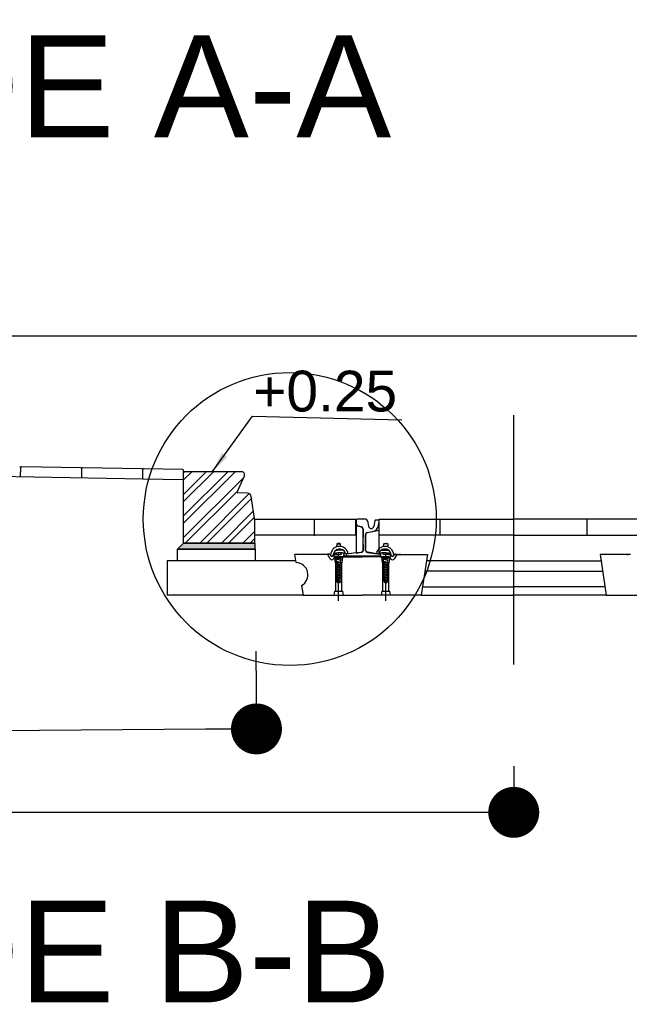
# Model space of a CAD drawing. Header units: millimetres. Extents: x 96940 to 101272, y 432237 to 434659.
# Tile 14 of 256: x 97651.63 to 97654.62, y 432594.75 to 432599.58. Entities that reach past the tile are written whole.
import ezdxf

# ---------------------------------------------------------------- set-up
doc = ezdxf.new("R2010")
doc.units = ezdxf.units.MM
doc.linetypes.add('GWI_DASHED', pattern=[5, 3.5, -1.5])
for name, color, linetype in [('NW_IP_maatvoering', 15, 'Continuous'), ('NW_profiel', 7, 'Continuous'), ('NW_profiel_arcering', 254, 'Continuous'), ('NW_profiel_maatvoering', 9, 'Continuous'), ('R_BL_T_N_MAST', 7, 'Continuous'), ('R_BN_T_N_Halte_Blindengeleidelijn', 9, 'Continuous')]:
    doc.layers.add(name, color=color, linetype=linetype)
doc.styles.add('Arial Narrow', font='ARIALN.TTF')
doc.styles.add('DSV_ARIAL', font='arial.ttf')
doc.styles.get("Standard").update_dxf_attribs({"font": 'romans.shx'})
doc.dimstyles.new('DSV_0500', dxfattribs={"dimtxt": 0.8, "dimasz": 0.25, "dimexe": 0, "dimexo": 0.5, "dimgap": 0.1, "dimtad": 0, "dimtih": 1, "dimtoh": 1, "dimdsep": 46, "dimtxsty": 'Arial Narrow', "dimblk": 'DOT', "dimcen": 0.25, "dimaunit": 2, "dimazin": 2, "dimtfac": 1, "dimtmove": 1, "dimatfit": 3, "dimfxl": 1, "dimtolj": 1, "dimtzin": 0, "dimarcsym": 0})
doc.dimstyles.get("Standard").update_dxf_attribs({"dimtxt": 0.18, "dimasz": 0.18, "dimexe": 0.18, "dimexo": 0.0625, "dimgap": 0.09, "dimtad": 0, "dimtih": 1, "dimtoh": 1, "dimdec": 4, "dimzin": 0, "dimdsep": 46, "dimtxsty": 'Standard', "dimcen": 0.09, "dimadec": 0, "dimazin": 0, "dimtfac": 1, "dimtdec": 4, "dimtofl": 0, "dimtmove": 0, "dimatfit": 3, "dimfxl": 1, "dimtolj": 1, "dimtzin": 0, "dimarcsym": 0})

# ---------------------------------------------------------------- blocks, each defined once
blk = doc.blocks.new('_Dot')
at = {"color": 0, "linetype": 'ByBlock', "lineweight": -2}
blk.add_line((-0.5, 0), (-1, 0), dxfattribs=at)
at = {"color": 0, "linetype": 'ByBlock', "const_width": 0.5}
blk.add_lwpolyline([(-0.25, 0, 1), (0.25, 0, 1)], format="xyb", close=True, dxfattribs=at)
blk = doc.blocks.new('*D60')
at = {"layer": 'Defpoints', "color": 0, "transparency": 16777216}
for p in [(97648.5418, 432596.4186), (97654.0518, 432596.4186), (97654.0518, 432595.6927)]:
    blk.add_point(p, dxfattribs=at)
at = {"layer": 'NW_IP_maatvoering', "color": 0, "lineweight": -2, "transparency": 16777216}
for p, q in [((97648.5418, 432595.9186), (97648.5418, 432595.6927)), ((97654.0518, 432595.9186), (97654.0518, 432595.6927)), ((97648.7918, 432595.6927), (97651.0889, 432595.6927)), ((97653.8018, 432595.6927), (97651.5046, 432595.6927))]:
    blk.add_line(p, q, dxfattribs=at)
at = {"layer": 'NW_IP_maatvoering', "color": 0, "lineweight": -2, "transparency": 16777216, "xscale": 0.25, "yscale": 0.25, "zscale": 0.25}
for p, rotation in [((97648.5418, 432595.6927), 180.0000000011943), ((97654.0518, 432595.6927), 1.194311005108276e-09)]:
    blk.add_blockref('_Dot', p, dxfattribs=dict(at, rotation=rotation))
at = {"layer": 'NW_IP_maatvoering', "color": 0, "transparency": 16777216, "insert": (97651.2968, 432595.6927), "char_height": 0.2, "attachment_point": 5, "rotation": 283.4821, "style": 'Arial Narrow'}
blk.add_mtext('\\A1;5.51', dxfattribs=at)
blk = doc.blocks.new('*D61')
at = {"layer": 'Defpoints', "color": 0, "transparency": 16777216}
for p in [(97649.8318, 432596.9621), (97652.7829, 432596.9843), (97652.7896, 432596.1021)]:
    blk.add_point(p, dxfattribs=at)
at = {"layer": 'NW_IP_maatvoering', "color": 0, "lineweight": -2, "transparency": 16777216}
for p, q in [((97652.7867, 432596.4843), (97652.7896, 432596.1021)), ((97649.8355, 432596.4621), (97649.8384, 432596.0799)), ((97650.0884, 432596.0818), (97651.1065, 432596.0895)), ((97652.5396, 432596.1003), (97651.5215, 432596.0926))]:
    blk.add_line(p, q, dxfattribs=at)
at = {"layer": 'NW_IP_maatvoering', "color": 0, "lineweight": -2, "transparency": 16777216, "xscale": 0.25, "yscale": 0.25, "zscale": 0.25}
for p, rotation in [((97649.8384, 432596.0799), 180.4318180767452), ((97652.7896, 432596.1021), 0.4318180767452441)]:
    blk.add_blockref('_Dot', p, dxfattribs=dict(at, rotation=rotation))
at = {"layer": 'NW_IP_maatvoering', "color": 0, "transparency": 16777216, "insert": (97651.314, 432596.091), "char_height": 0.2, "attachment_point": 5, "rotation": 283.4821, "style": 'Arial Narrow'}
blk.add_mtext('\\A1;2.95', dxfattribs=at)
blk = doc.blocks.new('*D53')
at = {"layer": 'Defpoints', "color": 0, "linetype": 'Continuous', "ltscale": 0.05, "transparency": 16777216}
for p in [(97638.9518, 432601.1575), (97660.3418, 432601.1575), (97660.3418, 432598.0292)]:
    blk.add_point(p, dxfattribs=at)
at = {"layer": 'R_BN_T_N_Halte_Blindengeleidelijn', "color": 0, "linetype": 'Continuous', "lineweight": -2, "ltscale": 0.05, "transparency": 16777216}
for p, q in [((97638.9518, 432601.095), (97638.9518, 432597.8492)), ((97660.3418, 432601.095), (97660.3418, 432597.8492)), ((97639.1318, 432598.0292), (97649.7505, 432598.0292)), ((97660.1618, 432598.0292), (97650.9934, 432598.0292))]:
    blk.add_line(p, q, dxfattribs=at)
at = {"layer": 'R_BN_T_N_Halte_Blindengeleidelijn', "color": 0, "linetype": 'Continuous', "ltscale": 0.05, "transparency": 16777216}
for points in [[(97639.1318, 432598.0592), (97639.1318, 432597.9992), (97638.9518, 432598.0292)], [(97660.1618, 432598.0592), (97660.1618, 432597.9992), (97660.3418, 432598.0292)]]:
    blk.add_solid(points, dxfattribs=at)
at = {"layer": 'R_BN_T_N_Halte_Blindengeleidelijn', "color": 0, "linetype": 'Continuous', "ltscale": 0.05, "transparency": 16777216, "insert": (97650.3719, 432598.0292), "char_height": 0.18, "attachment_point": 5}
blk.add_mtext('\\A1;21.3900', dxfattribs=at)

msp = doc.modelspace()

# ---------------------------------------------------------------- hatches: boundary and pattern name
at = {"layer": 'NW_profiel_arcering'}
h = msp.add_hatch(dxfattribs=at)
h.set_pattern_fill('ANSI32', color=9, scale=0.2, angle=-360, style=0)
h.set_pattern_definition([(45, (97639.588934, 432597.13805), (-0.053033, 0.053033), []), (45, (97639.62429, 432597.13805), (-0.053033, 0.053033), [])])
h.paths.add_polyline_path([(97652.78172, 432597.01431), (97652.78172, 432597.12431), (97652.76424, 432597.24222, 0.3492338), (97652.74599, 432597.25928), (97652.69694, 432597.26131, -0.5375425), (97652.6952, 432597.2641), (97652.73042, 432597.34321, 0.5429557), (97652.71672, 432597.36431), (97652.43172, 432597.36431), (97652.43172, 432597.25231), (97652.43172, 432597.01431)])
msp.add_hatch(color=253, dxfattribs=at).paths.add_polyline_path([(97652.43164, 432597.01431), (97652.40186, 432596.98454), (97652.78127, 432596.98454), (97652.78172, 432597.01431)])

# ---------------------------------------------------------------- linework, layer by layer
at = {"layer": 'NW_profiel', "color": 9}
for p, q in [((97650.13237, 432597.36665), (97652.23204, 432597.32962)), ((97651.62802, 432597.39028), (97651.63293, 432597.38519)), ((97651.63213, 432597.3402), (97651.63293, 432597.38519)), ((97651.63213, 432597.3402), (97651.63293, 432597.38519)), ((97651.63801, 432597.3901), (97651.63293, 432597.38519)), ((97651.63801, 432597.3901), (97651.92797, 432597.38499)), ((97651.92797, 432597.38499), (97651.93288, 432597.3799)), ((97651.93209, 432597.33491), (97651.93288, 432597.3799)), ((97651.93209, 432597.33491), (97651.93288, 432597.3799)), ((97651.93797, 432597.38481), (97651.93288, 432597.3799)), ((97651.93797, 432597.38481), (97652.22792, 432597.3797)), ((97652.22792, 432597.3797), (97652.23283, 432597.37461)), ((97652.23204, 432597.32962), (97652.23283, 432597.37461)), ((97652.23204, 432597.32962), (97652.23283, 432597.37461)), ((97652.23792, 432597.37952), (97652.23283, 432597.37461)), ((97652.23792, 432597.37952), (97652.42699, 432597.37619)), ((97652.42695, 432597.37618), (97652.43185, 432597.37108)), ((97652.42699, 432597.37619), (97652.43192, 432597.37109)), ((97652.43096, 432597.32609), (97652.43185, 432597.37108)), ((97652.43172, 432597.25231), (97652.43172, 432597.36431)), ((97652.71672, 432597.36431), (97652.43172, 432597.36431)), ((97652.23204, 432597.32962), (97652.43096, 432597.3261)), ((97652.6952, 432597.2641), (97652.73042, 432597.34321)), ((97652.43172, 432597.01431), (97652.43172, 432597.25231)), ((97652.74599, 432597.25928), (97652.69694, 432597.26131)), ((97652.78172, 432597.12431), (97652.76424, 432597.24224)), ((97652.78172, 432597.01431), (97652.78172, 432597.12431)), ((97652.78172, 432597.01431), (97652.43172, 432597.01431))]:
    msp.add_line(p, q, dxfattribs=at)
at = {"layer": 'NW_profiel', "color": 1}
for p, q in [((97652.78177, 432597.13207), (97653.2748, 432597.13207)), ((97653.0748, 432597.05207), (97653.0748, 432597.13207)), ((97653.2748, 432597.13207), (97653.2748, 432597.05207)), ((97653.39132, 432597.05207), (97653.39132, 432597.13207)), ((97653.39132, 432597.13207), (97653.49356, 432597.13207)), ((97653.49356, 432597.13207), (97653.57056, 432597.13207)), ((97653.57056, 432597.13207), (97654.05172, 432597.13207)), ((97653.69132, 432597.05207), (97653.69132, 432597.13207)), ((97654.53288, 432597.13207), (97654.05172, 432597.13207)), ((97654.41211, 432597.05207), (97654.41211, 432597.13207)), ((97654.60988, 432597.13207), (97654.53288, 432597.13207)), ((97654.71211, 432597.13207), (97654.60988, 432597.13207)), ((97653.31307, 432597.08392), (97653.31307, 432597.0429)), ((97653.31307, 432596.97992), (97653.31307, 432597.08047)), ((97653.32507, 432597.05533), (97653.32507, 432597.05602)), ((97653.2748, 432597.05207), (97652.78177, 432597.05207)), ((97653.07082, 432597.05207), (97653.07732, 432597.05207)), ((97653.31307, 432597.00724), (97653.31307, 432596.97752)), ((97653.32507, 432596.98317), (97653.32507, 432597.05377)), ((97653.32507, 432596.98507), (97653.32507, 432597.05377)), ((97653.32507, 432596.98317), (97653.32507, 432597.05377)), ((97654.05172, 432597.05207), (97653.39132, 432597.05207)), ((97654.05172, 432597.05207), (97654.71211, 432597.05207)), ((97653.13745, 432596.95952), (97653.13745, 432596.96002)), ((97653.14414, 432596.96002), (97653.13745, 432596.96002)), ((97653.15104, 432596.93625), (97653.13745, 432596.95952)), ((97653.18076, 432596.96433), (97653.18076, 432596.95802)), ((97653.20476, 432596.95855), (97653.20476, 432596.96616)), ((97653.20713, 432596.96353), (97653.20679, 432596.96143)), ((97653.21663, 432596.9643), (97653.21826, 432596.96206)), ((97653.21826, 432596.96206), (97653.21826, 432596.94606)), ((97653.40027, 432596.96482), (97653.39826, 432596.96206)), ((97653.39826, 432596.96206), (97653.39826, 432596.94606)), ((97653.40973, 432596.96139), (97653.40939, 432596.96353)), ((97653.43576, 432596.96433), (97653.43576, 432596.95802)), ((97653.47907, 432596.95952), (97653.46546, 432596.93622)), ((97653.47237, 432596.96002), (97653.47907, 432596.96002)), ((97653.47907, 432596.96002), (97653.47907, 432596.95952)), ((97652.98312, 432596.92726), (97652.35182, 432596.92726)), ((97652.35182, 432596.92726), (97652.35182, 432596.75806)), ((97653.1383, 432596.95806), (97652.97836, 432596.95806)), ((97652.98438, 432596.91802), (97652.97836, 432596.95806)), ((97653.08476, 432596.95806), (97653.06926, 432596.95806)), ((97653.10726, 432596.95806), (97653.09176, 432596.95806)), ((97653.11946, 432596.95806), (97653.11138, 432596.95806)), ((97653.15105, 432596.95605), (97653.15256, 432596.95348)), ((97653.16639, 432596.95352), (97653.16668, 432596.95402)), ((97653.16749, 432596.93627), (97653.17109, 432596.94252)), ((97653.16993, 432596.95712), (97653.16993, 432596.94606)), ((97653.20476, 432596.94606), (97653.16993, 432596.94606)), ((97653.17361, 432596.95802), (97653.18076, 432596.95803)), ((97653.17361, 432596.95802), (97653.17767, 432596.95802)), ((97653.18076, 432596.94606), (97653.17716, 432596.94602)), ((97653.17905, 432596.95802), (97653.17767, 432596.95802)), ((97653.19276, 432596.94606), (97653.17777, 432596.94606)), ((97653.17905, 432596.95802), (97653.18109, 432596.95802)), ((97653.18109, 432596.95802), (97653.20286, 432596.95809)), ((97653.30826, 432596.94606), (97653.19276, 432596.94606)), ((97653.20476, 432596.94606), (97653.30826, 432596.94606)), ((97653.21826, 432596.94606), (97653.20476, 432596.94606)), ((97653.21826, 432596.95506), (97653.21826, 432596.95735)), ((97653.22076, 432596.94606), (97653.22076, 432596.9521)), ((97653.22126, 432596.95206), (97653.30826, 432596.95206)), ((97653.30826, 432596.95206), (97653.39526, 432596.95206)), ((97653.42376, 432596.94606), (97653.30826, 432596.94606)), ((97653.39576, 432596.94606), (97653.39576, 432596.9521)), ((97653.39576, 432596.9521), (97653.39576, 432596.94606)), ((97653.39826, 432596.95802), (97653.39818, 432596.95802)), ((97653.39826, 432596.95506), (97653.39826, 432596.95735)), ((97653.39826, 432596.95506), (97653.39826, 432596.95735)), ((97653.39826, 432596.94606), (97653.41176, 432596.94606)), ((97653.43542, 432596.95802), (97653.41368, 432596.95802)), ((97653.43875, 432596.94606), (97653.42376, 432596.94606)), ((97653.43875, 432596.94606), (97653.42376, 432596.94606)), ((97653.43747, 432596.95802), (97653.43542, 432596.95802)), ((97653.43542, 432596.94602), (97653.43747, 432596.94602)), ((97653.44291, 432596.95802), (97653.43576, 432596.95803)), ((97653.43576, 432596.94606), (97653.43876, 432596.94606)), ((97653.43576, 432596.94606), (97653.43576, 432596.94602)), ((97653.43747, 432596.95802), (97653.43885, 432596.95802)), ((97653.43936, 432596.94602), (97653.43747, 432596.94602)), ((97653.44291, 432596.95802), (97653.43885, 432596.95802)), ((97653.43936, 432596.94602), (97653.44659, 432596.94606)), ((97653.43959, 432596.94602), (97653.43936, 432596.94602)), ((97653.44903, 432596.93627), (97653.44542, 432596.94252)), ((97653.44904, 432596.93625), (97653.44567, 432596.94207)), ((97653.44904, 432596.93625), (97653.44567, 432596.94207)), ((97653.44659, 432596.94606), (97653.44659, 432596.95712)), ((97653.45013, 432596.95352), (97653.44984, 432596.95402)), ((97653.46547, 432596.95605), (97653.46396, 432596.95348)), ((97653.47116, 432596.94606), (97653.46548, 432596.93625)), ((97653.47116, 432596.94606), (97653.46548, 432596.93625)), ((97653.47116, 432596.94606), (97653.47811, 432596.95806)), ((97653.47116, 432596.94606), (97653.47811, 432596.95806)), ((97653.47811, 432596.95806), (97653.49044, 432596.95806)), ((97653.49642, 432596.95806), (97653.49044, 432596.95806)), ((97653.49044, 432596.95806), (97653.62826, 432596.95806)), ((97653.62826, 432596.95806), (97653.59826, 432596.75806)), ((97654.05172, 432596.92706), (97653.62361, 432596.92706)), ((97654.05172, 432596.92706), (97654.47983, 432596.92706)), ((97654.613, 432596.95806), (97654.47518, 432596.95806)), ((97654.47518, 432596.95806), (97654.50518, 432596.75806)), ((97654.60702, 432596.95806), (97654.613, 432596.95806)), ((97654.62533, 432596.95806), (97654.613, 432596.95806)), ((97654.05172, 432596.87611), (97653.61597, 432596.87611)), ((97654.05172, 432596.87611), (97654.48747, 432596.87611)), ((97653.01115, 432596.80547), (97653.01826, 432596.75806)), ((97653.60455, 432596.80001), (97654.05172, 432596.80001)), ((97654.49888, 432596.80001), (97654.05172, 432596.80001)), ((97653.01836, 432596.75806), (97652.35182, 432596.75806)), ((97653.01826, 432596.75806), (97653.30826, 432596.75806)), ((97653.59826, 432596.75806), (97653.30826, 432596.75806)), ((97653.59826, 432596.75806), (97654.05172, 432596.75806)), ((97654.50518, 432596.75806), (97654.05172, 432596.75806)), ((97654.50518, 432596.75806), (97654.79518, 432596.75806))]:
    msp.add_line(p, q, dxfattribs=at)
at = {"layer": 'NW_profiel', "color": 7}
for p, q in [((97653.27832, 432597.12573), (97653.27832, 432597.11137)), ((97653.33432, 432597.12307), (97653.33873, 432597.0966)), ((97653.37032, 432597.12307), (97653.3659, 432597.09652)), ((97653.37057, 432597.12456), (97653.37032, 432597.12307)), ((97653.38632, 432597.12707), (97653.37353, 432597.12707)), ((97653.38767, 432597.09977), (97653.39125, 432597.12125)), ((97653.30557, 432597.09362), (97653.29038, 432597.09666)), ((97653.31307, 432596.97992), (97653.31307, 432597.08392)), ((97653.32507, 432597.05634), (97653.32507, 432596.98507)), ((97653.33311, 432597.06583), (97653.36002, 432597.07121)), ((97653.26539, 432596.9637), (97653.23177, 432596.96034)), ((97653.30407, 432596.96757), (97653.26539, 432596.9637)), ((97653.32507, 432596.98257), (97653.32507, 432596.98507)), ((97653.32507, 432596.97752), (97653.32507, 432596.98257)), ((97653.33408, 432596.96757), (97653.39556, 432596.96033)), ((97653.22907, 432596.95735), (97653.22907, 432596.95507))]:
    msp.add_line(p, q, dxfattribs=at)
at = {"layer": 'NW_profiel', "color": 15, "ltscale": 0.03}
for p, q in [((97653.18326, 432597.01089), (97653.18248, 432596.99529)), ((97653.19276, 432597.01389), (97653.18326, 432597.01089)), ((97653.18326, 432597.01089), (97653.20226, 432597.01089)), ((97653.20226, 432597.01089), (97653.19276, 432597.01389)), ((97653.20294, 432596.99729), (97653.20226, 432597.01089)), ((97653.41358, 432596.99729), (97653.41426, 432597.01089)), ((97653.41426, 432597.01089), (97653.42376, 432597.01389)), ((97653.43326, 432597.01089), (97653.41426, 432597.01089)), ((97653.42376, 432597.01389), (97653.43326, 432597.01089)), ((97653.43326, 432597.01089), (97653.43404, 432596.99529)), ((97653.21519, 432596.97889), (97653.1788, 432596.97889)), ((97653.18979, 432596.98389), (97653.20421, 432596.98389)), ((97653.40576, 432596.97889), (97653.40132, 432596.97889)), ((97653.40132, 432596.97889), (97653.43772, 432596.97889)), ((97653.42673, 432596.98389), (97653.41231, 432596.98389)), ((97653.17726, 432596.91706), (97653.17326, 432596.94306)), ((97653.17326, 432596.94306), (97653.21226, 432596.94306)), ((97653.17706, 432596.94506), (97653.17561, 432596.94306)), ((97653.20846, 432596.94506), (97653.17706, 432596.94506)), ((97653.20826, 432596.91706), (97653.17726, 432596.91706)), ((97653.17726, 432596.91074), (97653.17726, 432596.90506)), ((97653.18076, 432596.93765), (97653.18076, 432596.94606)), ((97653.18109, 432596.93516), (97653.18076, 432596.93765)), ((97653.18109, 432596.93516), (97653.18076, 432596.93765)), ((97653.20476, 432596.93765), (97653.18076, 432596.93765)), ((97653.20476, 432596.93765), (97653.18076, 432596.93765)), ((97653.18076, 432596.93486), (97653.18109, 432596.93516)), ((97653.18076, 432596.93486), (97653.18109, 432596.93516)), ((97653.20351, 432596.92832), (97653.18076, 432596.93486)), ((97653.20476, 432596.92865), (97653.18076, 432596.93486)), ((97653.20351, 432596.92832), (97653.18076, 432596.93486)), ((97653.20476, 432596.92865), (97653.18076, 432596.93486)), ((97653.18076, 432596.92236), (97653.18258, 432596.92401)), ((97653.20187, 432596.91538), (97653.18076, 432596.92236)), ((97653.20476, 432596.91615), (97653.18076, 432596.92236)), ((97653.18407, 432596.91285), (97653.18076, 432596.9089)), ((97653.2037, 432596.92971), (97653.18109, 432596.93516)), ((97653.2037, 432596.92971), (97653.18109, 432596.93516)), ((97653.18258, 432596.92401), (97653.18115, 432596.93475)), ((97653.20223, 432596.91868), (97653.18258, 432596.92401)), ((97653.18407, 432596.91285), (97653.18289, 432596.92165)), ((97653.20076, 432596.90765), (97653.18407, 432596.91285)), ((97653.20076, 432596.90765), (97653.20179, 432596.9154)), ((97653.20187, 432596.91538), (97653.20476, 432596.91615)), ((97653.20223, 432596.91868), (97653.20351, 432596.92832)), ((97653.20223, 432596.91868), (97653.20476, 432596.91615)), ((97653.20351, 432596.92832), (97653.20476, 432596.92865)), ((97653.20351, 432596.92832), (97653.20476, 432596.92865)), ((97653.2037, 432596.92971), (97653.20476, 432596.93765)), ((97653.2037, 432596.92971), (97653.20476, 432596.93765)), ((97653.2037, 432596.92971), (97653.20476, 432596.92865)), ((97653.2037, 432596.92971), (97653.20476, 432596.92865)), ((97653.20476, 432596.93765), (97653.20476, 432596.94606)), ((97653.21226, 432596.94306), (97653.20826, 432596.91706)), ((97653.20826, 432596.91106), (97653.20826, 432596.91674)), ((97653.20991, 432596.94306), (97653.20846, 432596.94506)), ((97653.40815, 432596.91706), (97653.40415, 432596.94306)), ((97653.40426, 432596.94306), (97653.44326, 432596.94306)), ((97653.40806, 432596.94506), (97653.40661, 432596.94306)), ((97653.43946, 432596.94506), (97653.40806, 432596.94506)), ((97653.43915, 432596.91706), (97653.40815, 432596.91706)), ((97653.40815, 432596.91074), (97653.40815, 432596.90506)), ((97653.41199, 432596.93516), (97653.41165, 432596.93765)), ((97653.41199, 432596.93516), (97653.41165, 432596.93765)), ((97653.43565, 432596.93765), (97653.41165, 432596.93765)), ((97653.43565, 432596.93765), (97653.41165, 432596.93765)), ((97653.41165, 432596.93486), (97653.41199, 432596.93516)), ((97653.41165, 432596.93486), (97653.41199, 432596.93516)), ((97653.43441, 432596.92832), (97653.41165, 432596.93486)), ((97653.43565, 432596.92865), (97653.41165, 432596.93486)), ((97653.43441, 432596.92832), (97653.41165, 432596.93486)), ((97653.43565, 432596.92865), (97653.41165, 432596.93486)), ((97653.41165, 432596.92236), (97653.41347, 432596.92401)), ((97653.43277, 432596.91538), (97653.41165, 432596.92236)), ((97653.43565, 432596.91615), (97653.41165, 432596.92236)), ((97653.41496, 432596.91285), (97653.41165, 432596.9089)), ((97653.41186, 432596.93765), (97653.41186, 432596.94606)), ((97653.4346, 432596.92971), (97653.41199, 432596.93516)), ((97653.4346, 432596.92971), (97653.41199, 432596.93516)), ((97653.41347, 432596.92401), (97653.41204, 432596.93475)), ((97653.43312, 432596.91868), (97653.41347, 432596.92401)), ((97653.41496, 432596.91285), (97653.41379, 432596.92165)), ((97653.43165, 432596.90765), (97653.41496, 432596.91285)), ((97653.43165, 432596.90765), (97653.43269, 432596.9154)), ((97653.43277, 432596.91538), (97653.43565, 432596.91615)), ((97653.43312, 432596.91868), (97653.43441, 432596.92832)), ((97653.43312, 432596.91868), (97653.43565, 432596.91615)), ((97653.43441, 432596.92832), (97653.43565, 432596.92865)), ((97653.43441, 432596.92832), (97653.43565, 432596.92865)), ((97653.4346, 432596.92971), (97653.43565, 432596.93765)), ((97653.4346, 432596.92971), (97653.43565, 432596.93765)), ((97653.4346, 432596.92971), (97653.43565, 432596.92865)), ((97653.4346, 432596.92971), (97653.43565, 432596.92865)), ((97653.43586, 432596.93765), (97653.43586, 432596.94606)), ((97653.44315, 432596.94306), (97653.43915, 432596.91706)), ((97653.43915, 432596.91106), (97653.43915, 432596.91674)), ((97653.44091, 432596.94306), (97653.43946, 432596.94506)), ((97653.17726, 432596.89874), (97653.17726, 432596.89306)), ((97653.17726, 432596.88674), (97653.17726, 432596.88106)), ((97653.17726, 432596.87474), (97653.17726, 432596.86906)), ((97653.17726, 432596.86274), (97653.17726, 432596.85706)), ((97653.20476, 432596.90365), (97653.18076, 432596.9089)), ((97653.18076, 432596.9089), (97653.20076, 432596.90258)), ((97653.18076, 432596.89736), (97653.18476, 432596.90098)), ((97653.20476, 432596.89115), (97653.18076, 432596.89736)), ((97653.18076, 432596.89736), (97653.20076, 432596.89008)), ((97653.18076, 432596.88486), (97653.18476, 432596.88848)), ((97653.18076, 432596.88486), (97653.20076, 432596.87758)), ((97653.20476, 432596.87865), (97653.18076, 432596.88486)), ((97653.18076, 432596.87236), (97653.18476, 432596.87598)), ((97653.18076, 432596.87236), (97653.20076, 432596.86508)), ((97653.20476, 432596.86615), (97653.18076, 432596.87236)), ((97653.18076, 432596.85986), (97653.18476, 432596.86348)), ((97653.18476, 432596.90765), (97653.20076, 432596.90765)), ((97653.18476, 432596.90098), (97653.18476, 432596.90765)), ((97653.18476, 432596.90098), (97653.20076, 432596.89515)), ((97653.18476, 432596.88848), (97653.18476, 432596.8959)), ((97653.18476, 432596.88848), (97653.20076, 432596.88265)), ((97653.18476, 432596.87598), (97653.18476, 432596.8834)), ((97653.18476, 432596.87598), (97653.20076, 432596.87015)), ((97653.18476, 432596.86348), (97653.18476, 432596.8709)), ((97653.18476, 432596.86348), (97653.20076, 432596.85765)), ((97653.20076, 432596.90765), (97653.20476, 432596.90365)), ((97653.20187, 432596.90288), (97653.20076, 432596.90258)), ((97653.20076, 432596.8964), (97653.20076, 432596.90258)), ((97653.20076, 432596.89515), (97653.20076, 432596.89617)), ((97653.20076, 432596.89515), (97653.20476, 432596.89115)), ((97653.20187, 432596.89038), (97653.20076, 432596.89008)), ((97653.20076, 432596.88265), (97653.20076, 432596.89008)), ((97653.20076, 432596.88265), (97653.20076, 432596.88367)), ((97653.20076, 432596.88265), (97653.20476, 432596.87865)), ((97653.20187, 432596.87788), (97653.20076, 432596.87758)), ((97653.20076, 432596.87015), (97653.20076, 432596.87758)), ((97653.20076, 432596.87015), (97653.20076, 432596.87117)), ((97653.20076, 432596.87015), (97653.20476, 432596.86615)), ((97653.20187, 432596.86538), (97653.20076, 432596.86508)), ((97653.20076, 432596.85765), (97653.20076, 432596.86459)), ((97653.20187, 432596.90288), (97653.20476, 432596.90365)), ((97653.20187, 432596.89038), (97653.20476, 432596.89115)), ((97653.20187, 432596.87788), (97653.20476, 432596.87865)), ((97653.20187, 432596.86538), (97653.20476, 432596.86615)), ((97653.20826, 432596.89906), (97653.20826, 432596.90474)), ((97653.20826, 432596.88706), (97653.20826, 432596.89274)), ((97653.20826, 432596.87506), (97653.20826, 432596.88074)), ((97653.20826, 432596.86306), (97653.20826, 432596.86874)), ((97653.40815, 432596.89874), (97653.40815, 432596.89306)), ((97653.40815, 432596.88674), (97653.40815, 432596.88106)), ((97653.40815, 432596.87474), (97653.40815, 432596.86906)), ((97653.40815, 432596.86274), (97653.40815, 432596.85706)), ((97653.43565, 432596.90365), (97653.41165, 432596.9089)), ((97653.41165, 432596.9089), (97653.43165, 432596.90258)), ((97653.41165, 432596.89736), (97653.41565, 432596.90098)), ((97653.43565, 432596.89115), (97653.41165, 432596.89736)), ((97653.41165, 432596.89736), (97653.43165, 432596.89008)), ((97653.41165, 432596.88486), (97653.41565, 432596.88848)), ((97653.41165, 432596.88486), (97653.43165, 432596.87758)), ((97653.43565, 432596.87865), (97653.41165, 432596.88486)), ((97653.41165, 432596.87236), (97653.41565, 432596.87598)), ((97653.41165, 432596.87236), (97653.43165, 432596.86508)), ((97653.43565, 432596.86615), (97653.41165, 432596.87236)), ((97653.41165, 432596.85986), (97653.41565, 432596.86348)), ((97653.41565, 432596.90765), (97653.43165, 432596.90765)), ((97653.41565, 432596.90098), (97653.41565, 432596.90765)), ((97653.41565, 432596.90098), (97653.43165, 432596.89515)), ((97653.41565, 432596.88848), (97653.41565, 432596.8959)), ((97653.41565, 432596.88848), (97653.43165, 432596.88265)), ((97653.41565, 432596.87598), (97653.41565, 432596.8834)), ((97653.41565, 432596.87598), (97653.43165, 432596.87015)), ((97653.41565, 432596.86348), (97653.41565, 432596.8709)), ((97653.41565, 432596.86348), (97653.43165, 432596.85765)), ((97653.43165, 432596.90765), (97653.43565, 432596.90365)), ((97653.43277, 432596.90288), (97653.43165, 432596.90258)), ((97653.43165, 432596.8964), (97653.43165, 432596.90258)), ((97653.43165, 432596.89515), (97653.43165, 432596.89617)), ((97653.43165, 432596.89515), (97653.43565, 432596.89115)), ((97653.43277, 432596.89038), (97653.43165, 432596.89008)), ((97653.43165, 432596.88265), (97653.43165, 432596.89008)), ((97653.43165, 432596.88265), (97653.43165, 432596.88367)), ((97653.43165, 432596.88265), (97653.43565, 432596.87865)), ((97653.43277, 432596.87788), (97653.43165, 432596.87758)), ((97653.43165, 432596.87015), (97653.43165, 432596.87758)), ((97653.43165, 432596.87015), (97653.43165, 432596.87117)), ((97653.43165, 432596.87015), (97653.43565, 432596.86615)), ((97653.43277, 432596.86538), (97653.43165, 432596.86508)), ((97653.43165, 432596.85765), (97653.43165, 432596.86508)), ((97653.43277, 432596.90288), (97653.43565, 432596.90365)), ((97653.43277, 432596.89038), (97653.43565, 432596.89115)), ((97653.43277, 432596.87788), (97653.43565, 432596.87865)), ((97653.43277, 432596.86538), (97653.43565, 432596.86615)), ((97653.43915, 432596.89906), (97653.43915, 432596.90474)), ((97653.43915, 432596.88706), (97653.43915, 432596.89274)), ((97653.43915, 432596.87506), (97653.43915, 432596.88074)), ((97653.43915, 432596.86306), (97653.43915, 432596.86874)), ((97653.17726, 432596.85074), (97653.17726, 432596.84506)), ((97653.17726, 432596.83874), (97653.17726, 432596.83306)), ((97653.17726, 432596.82674), (97653.17726, 432596.82106)), ((97653.17726, 432596.81474), (97653.17726, 432596.80906)), ((97653.18076, 432596.85986), (97653.20076, 432596.85258)), ((97653.20476, 432596.85365), (97653.18076, 432596.85986)), ((97653.18076, 432596.84736), (97653.18476, 432596.85098)), ((97653.18076, 432596.84736), (97653.20076, 432596.84008)), ((97653.20476, 432596.84115), (97653.18076, 432596.84736)), ((97653.18076, 432596.83486), (97653.18476, 432596.83848)), ((97653.18076, 432596.83486), (97653.20076, 432596.82758)), ((97653.18476, 432596.85098), (97653.18476, 432596.8584)), ((97653.18476, 432596.85098), (97653.20076, 432596.84515)), ((97653.18476, 432596.83848), (97653.18476, 432596.8459)), ((97653.20076, 432596.82765), (97653.18476, 432596.83848)), ((97653.18476, 432596.82765), (97653.18476, 432596.8334)), ((97653.20076, 432596.82765), (97653.18476, 432596.82765)), ((97653.18776, 432596.81965), (97653.18476, 432596.82765)), ((97653.19776, 432596.81965), (97653.18776, 432596.81965)), ((97653.20076, 432596.82765), (97653.19776, 432596.81965)), ((97653.20076, 432596.85765), (97653.20076, 432596.85867)), ((97653.20076, 432596.85765), (97653.20476, 432596.85365)), ((97653.20187, 432596.85288), (97653.20076, 432596.85258)), ((97653.20076, 432596.84515), (97653.20076, 432596.85258)), ((97653.20076, 432596.84515), (97653.20076, 432596.84617)), ((97653.20076, 432596.84515), (97653.20476, 432596.84115)), ((97653.20187, 432596.84038), (97653.20076, 432596.84008)), ((97653.20076, 432596.83265), (97653.20076, 432596.84008)), ((97653.20076, 432596.83265), (97653.20076, 432596.83367)), ((97653.20076, 432596.82765), (97653.20076, 432596.83265)), ((97653.20076, 432596.82758), (97653.20076, 432596.82765)), ((97653.20187, 432596.85288), (97653.20476, 432596.85365)), ((97653.20187, 432596.84038), (97653.20476, 432596.84115)), ((97653.20826, 432596.85106), (97653.20826, 432596.85674)), ((97653.20826, 432596.83906), (97653.20826, 432596.84474)), ((97653.20826, 432596.82706), (97653.20826, 432596.83274)), ((97653.20826, 432596.81506), (97653.20826, 432596.82074)), ((97653.40815, 432596.85074), (97653.40815, 432596.84506)), ((97653.40815, 432596.83874), (97653.40815, 432596.83306)), ((97653.40815, 432596.82674), (97653.40815, 432596.82106)), ((97653.40815, 432596.81474), (97653.40815, 432596.80906)), ((97653.41165, 432596.85986), (97653.43165, 432596.85258)), ((97653.43565, 432596.85365), (97653.41165, 432596.85986)), ((97653.41165, 432596.84736), (97653.41565, 432596.85098)), ((97653.41165, 432596.84736), (97653.43165, 432596.84008)), ((97653.43565, 432596.84115), (97653.41165, 432596.84736)), ((97653.41165, 432596.83486), (97653.41565, 432596.83848)), ((97653.41165, 432596.83486), (97653.43165, 432596.82758)), ((97653.41565, 432596.85098), (97653.41565, 432596.8584)), ((97653.41565, 432596.85098), (97653.43165, 432596.84515)), ((97653.41565, 432596.83848), (97653.41565, 432596.8459)), ((97653.43165, 432596.82765), (97653.41565, 432596.83848)), ((97653.41565, 432596.82765), (97653.41565, 432596.8334)), ((97653.43165, 432596.82765), (97653.41565, 432596.82765)), ((97653.41865, 432596.81965), (97653.41565, 432596.82765)), ((97653.42865, 432596.81965), (97653.41865, 432596.81965)), ((97653.43165, 432596.82765), (97653.42865, 432596.81965)), ((97653.43165, 432596.85765), (97653.43165, 432596.85867)), ((97653.43165, 432596.85765), (97653.43565, 432596.85365)), ((97653.43277, 432596.85288), (97653.43165, 432596.85258)), ((97653.43165, 432596.84515), (97653.43165, 432596.85258)), ((97653.43165, 432596.84515), (97653.43565, 432596.84115)), ((97653.43277, 432596.84038), (97653.43165, 432596.84008)), ((97653.43165, 432596.83265), (97653.43165, 432596.84008)), ((97653.43165, 432596.83265), (97653.43165, 432596.83367)), ((97653.43165, 432596.82765), (97653.43165, 432596.83265)), ((97653.43165, 432596.82758), (97653.43165, 432596.82765)), ((97653.43277, 432596.85288), (97653.43565, 432596.85365)), ((97653.43277, 432596.84038), (97653.43565, 432596.84115)), ((97653.43915, 432596.85106), (97653.43915, 432596.85674)), ((97653.43915, 432596.83906), (97653.43915, 432596.84474)), ((97653.43915, 432596.82706), (97653.43915, 432596.83274)), ((97653.43915, 432596.81506), (97653.43915, 432596.82074)), ((97653.17726, 432596.80274), (97653.17726, 432596.79706)), ((97653.17726, 432596.79074), (97653.17726, 432596.78506)), ((97653.17726, 432596.77874), (97653.17726, 432596.77806)), ((97653.20309, 432596.77806), (97653.20826, 432596.77906)), ((97653.20826, 432596.80306), (97653.20826, 432596.80874)), ((97653.20826, 432596.79106), (97653.20826, 432596.79674)), ((97653.20826, 432596.77906), (97653.20826, 432596.78474)), ((97653.40815, 432596.80274), (97653.40815, 432596.79706)), ((97653.40815, 432596.79074), (97653.40815, 432596.78506)), ((97653.40815, 432596.77874), (97653.40815, 432596.77806)), ((97653.43399, 432596.77806), (97653.43915, 432596.77906)), ((97653.43915, 432596.80306), (97653.43915, 432596.80874)), ((97653.43915, 432596.79106), (97653.43915, 432596.79674)), ((97653.43915, 432596.77906), (97653.43915, 432596.78474))]:
    msp.add_line(p, q, dxfattribs=at)
at = {"layer": 'NW_profiel', "color": 1, "linetype": 'GWI_DASHED', "ltscale": 0.03}
for p, q in [((97653.19276, 432596.73074), (97653.19276, 432596.96584)), ((97653.42376, 432596.73074), (97653.42376, 432596.96584))]:
    msp.add_line(p, q, dxfattribs=at)
at = {"layer": 'NW_profiel', "color": 1, "ltscale": 0.03}
for p, q in [((97653.17276, 432596.77806), (97653.16976, 432596.75806)), ((97653.17276, 432596.77806), (97653.17726, 432596.77806)), ((97653.17726, 432596.77806), (97653.20701, 432596.77806)), ((97653.20701, 432596.77806), (97653.21276, 432596.77806)), ((97653.21576, 432596.75806), (97653.21276, 432596.77806)), ((97653.40386, 432596.77806), (97653.40086, 432596.75806)), ((97653.40365, 432596.77806), (97653.40815, 432596.77806)), ((97653.40815, 432596.77806), (97653.4379, 432596.77806)), ((97653.4379, 432596.77806), (97653.44365, 432596.77806)), ((97653.44686, 432596.75806), (97653.44386, 432596.77806))]:
    msp.add_line(p, q, dxfattribs=at)
at = {"layer": 'NW_profiel', "color": 1}
for points in [[(97653.31294, 432597.084, 0.2785768), (97653.30472, 432597.09283), (97653.27821, 432597.09813), (97653.27821, 432596.96507), (97653.30375, 432596.96963, 0.2380672), (97653.31285, 432596.97759)], [(97653.32494, 432596.98021, 0.3853136), (97653.33401, 432596.97033), (97653.39123, 432596.96191), (97653.39123, 432597.07646), (97653.33317, 432597.06492, 0.3517905), (97653.32494, 432597.05357, 0.3517905)]]:
    msp.add_lwpolyline(points, format="xyb", dxfattribs=at)
at = {"layer": 'NW_profiel', "color": 9}
msp.add_lwpolyline([(97652.43164, 432597.01431), (97652.78172, 432597.01431), (97652.78127, 432596.98454), (97652.40164, 432596.98431)], close=True, dxfattribs=at)
at = {"layer": 'NW_profiel', "color": 1}
msp.add_lwpolyline([(97652.40164, 432596.98431), (97652.78292, 432596.98431), (97652.78292, 432596.92726), (97652.40164, 432596.92726)], close=True, dxfattribs=at)
at = {"layer": 'NW_profiel', "color": 9}
for centre, radius, start, end in [((97652.71672, 432597.34931), 0.015, 336, 90), ((97652.69699, 432597.26328), 0.00197, 155.54539, 268.58506), ((97652.7444, 432597.23928), 0.02007, 8.47812, 85.4333)]:
    msp.add_arc(centre, radius, start, end, dxfattribs=at)
at = {"layer": 'NW_profiel', "color": 7}
for centre, radius, start, end in [((97653.28332, 432597.12573), 0.005, 96.35346, 180), ((97653.29332, 432597.11137), 0.015, 180, 258.69007), ((97653.30769, 432596.90689), 0.22519, 85.50538, 96.35347), ((97653.32446, 432597.12143), 0.01, 9.46232, 84.9649), ((97653.37353, 432597.12407), 0.003, 90, 170.53768), ((97653.38632, 432597.12207), 0.005, 350.53768, 90), ((97653.30307, 432597.08392), 0.01, 0, 78.69007), ((97653.33507, 432597.05602), 0.01, 171.09458, 180), ((97653.33507, 432597.05602), 0.01, 101.30993, 171.09458), ((97653.35226, 432597.09877), 0.0137, 189.46232, 270), ((97653.35238, 432597.09877), 0.0137, 270, 350.53768), ((97653.35315, 432597.10553), 0.035, 281.30993, 350.53768), ((97653.23207, 432596.95735), 0.003, 95.71059, 180), ((97653.30307, 432596.97752), 0.01, 275.71059, 360), ((97653.33507, 432596.97752), 0.01, 180, 264.28941), ((97653.39526, 432596.95735), 0.003, 0.00001, 84.28941), ((97653.39526, 432596.95735), 0.003, 0.00001, 84.28941), ((97653.23207, 432596.95507), 0.003, 180, 270), ((97653.39526, 432596.95506), 0.003, 270, 360), ((97653.39526, 432596.95506), 0.003, 270, 360)]:
    msp.add_arc(centre, radius, start, end, dxfattribs=at)
at = {"layer": 'NW_profiel', "color": 1}
for centre, radius, start, end in [((97653.14414, 432596.95202), 0.008, 30.29999, 89.99999), ((97653.18193, 432596.94624), 0.018, 101.25068, 156.47574), ((97653.20183, 432596.8462), 0.12, 81.4027, 101.25062), ((97653.20285, 432596.96209), 0.004, 270.15012, 351.00195), ((97653.21006, 432596.96291), 0.003, 85.9627, 171.00081), ((97653.2142, 432596.96254), 0.003, 83.85328, 83.92035), ((97653.2142, 432596.96254), 0.003, 36.00003, 83.9276), ((97653.2142, 432596.96254), 0.003, 35.96334, 35.9883), ((97653.22185, 432596.97101), 0.0065, 251.32399, 303.89064), ((97653.39467, 432596.97101), 0.0065, 233.34932, 288.67608), ((97653.41469, 432596.8462), 0.12, 91.40048, 98.59729), ((97653.40269, 432596.96306), 0.003, 129.03581, 144.00003), ((97653.40643, 432596.96306), 0.003, 9.00001, 75.30621), ((97653.41368, 432596.96202), 0.004, 189.00001, 270.00001), ((97653.41469, 432596.8462), 0.12, 79.88882, 91.40049), ((97653.41469, 432596.8462), 0.12, 78.74937, 79.88877), ((97653.43459, 432596.94624), 0.018, 23.52426, 78.74933), ((97653.47237, 432596.95202), 0.008, 90.00001, 149.70001), ((97652.98226, 432596.85806), 0.06, 298.78141, 87.97115), ((97653.15926, 432596.94102), 0.0095, 210.07804, 329.92196), ((97653.15926, 432596.94102), 0.0095, 210.29997, 329.99999), ((97653.15946, 432596.95752), 0.008, 210.29997, 329.99999), ((97653.17361, 432596.95002), 0.008, 90, 150), ((97653.17716, 432596.93902), 0.007, 90, 150), ((97653.22126, 432596.95506), 0.003, 180, 270), ((97653.43875, 432596.93806), 0.008, 30.07797, 90.00007), ((97653.43875, 432596.93806), 0.008, 30.07797, 90.00007), ((97653.43936, 432596.93902), 0.007, 30, 90), ((97653.44291, 432596.95002), 0.008, 30, 90), ((97653.45726, 432596.94102), 0.0095, 210, 329.70003), ((97653.45726, 432596.94102), 0.0095, 210.07804, 329.92196), ((97653.45726, 432596.94102), 0.0095, 210.07804, 329.92196), ((97653.45706, 432596.95752), 0.008, 210.00001, 329.70003)]:
    msp.add_arc(centre, radius, start, end, dxfattribs=at)
at = {"layer": 'NW_profiel', "color": 15, "ltscale": 0.03}
for centre, radius, start, end in [((97653.19683, 432596.95392), 0.04379, 99.59184, 174.90788), ((97653.197, 432596.95347), 0.03126, 26.42798, 173.8573), ((97653.18193, 432596.94624), 0.031, 100.25209, 100.91931), ((97653.20183, 432596.8462), 0.133, 83.98138, 101.01752), ((97653.17476, 432596.97289), 0.006, 46.08445, 60.22247), ((97653.19683, 432596.95392), 0.04379, 20.50687, 99.59184), ((97653.23144, 432596.96818), 0.0065, 187.04773, 9.59177), ((97653.23144, 432596.96818), 0.0065, 9.59176, 35.19076), ((97653.38508, 432596.96818), 0.0065, 170.40823, 320.79461), ((97653.41968, 432596.95392), 0.04379, 98.01155, 159.49314), ((97653.41952, 432596.95347), 0.03126, 125.59933, 160.17451), ((97653.41469, 432596.8462), 0.133, 93.9091, 96.01858), ((97653.41952, 432596.95347), 0.03126, 125.59931, 126.91233), ((97653.41952, 432596.95347), 0.03126, 103.33315, 125.59934), ((97653.41469, 432596.8462), 0.133, 93.90903, 95.56738), ((97653.41952, 432596.95347), 0.03126, 51.97713, 103.33315), ((97653.41968, 432596.95392), 0.04379, 70.86952, 98.01155), ((97653.41469, 432596.8462), 0.133, 80.08274, 86.09096), ((97653.41968, 432596.95392), 0.04379, 5.09212, 70.86951), ((97653.44176, 432596.97289), 0.006, 119.77801, 133.91678), ((97653.41469, 432596.8462), 0.133, 78.9825, 80.08299), ((97653.41952, 432596.95347), 0.03126, 47.9424, 51.97717), ((97653.43459, 432596.94624), 0.031, 79.08078, 79.74801), ((97653.41952, 432596.95347), 0.03126, 6.14252, 48.17517), ((97653.18193, 432596.94624), 0.031, 157.77838, 159.16988), ((97653.15946, 432596.95602), 0.0065, 163.99275, 0.45016), ((97653.15946, 432596.95602), 0.0065, 163.99275, 9.59176), ((97653.15946, 432596.95602), 0.0065, 0.45007, 7.04776), ((97653.17576, 432596.9139), 0.0035, 295.37693, 64.62307), ((97653.20976, 432596.9079), 0.0035, 115.37693, 244.62307), ((97653.20976, 432596.9199), 0.0035, 234.17142, 244.62309), ((97653.40665, 432596.9139), 0.0035, 295.37693, 64.62307), ((97653.44065, 432596.9079), 0.0035, 115.37693, 244.62307), ((97653.44065, 432596.9199), 0.0035, 234.17142, 244.62309), ((97653.45706, 432596.95602), 0.0065, 179.54985, 16.00727), ((97653.45706, 432596.95602), 0.0065, 170.40824, 16.00727), ((97653.45706, 432596.95602), 0.0065, 172.95296, 179.54995), ((97653.17576, 432596.9019), 0.0035, 295.37693, 64.62307), ((97653.17576, 432596.8899), 0.0035, 295.37693, 64.62307), ((97653.17576, 432596.8779), 0.0035, 295.37693, 64.62307), ((97653.17576, 432596.8659), 0.0035, 295.37693, 64.62307), ((97653.20976, 432596.8959), 0.0035, 115.37693, 244.62307), ((97653.20976, 432596.8839), 0.0035, 115.37693, 244.62307), ((97653.20976, 432596.8719), 0.0035, 115.37693, 244.62307), ((97653.20976, 432596.8599), 0.0035, 115.37693, 244.62307), ((97653.40665, 432596.9019), 0.0035, 295.37693, 64.62307), ((97653.40665, 432596.8899), 0.0035, 295.37693, 64.62307), ((97653.40665, 432596.8779), 0.0035, 295.37693, 64.62307), ((97653.40665, 432596.8659), 0.0035, 295.37693, 64.62307), ((97653.44065, 432596.8959), 0.0035, 115.37693, 244.62307), ((97653.44065, 432596.8839), 0.0035, 115.37693, 244.62307), ((97653.44065, 432596.8719), 0.0035, 115.37693, 244.62307), ((97653.44065, 432596.8599), 0.0035, 115.37693, 244.62307), ((97653.17576, 432596.8539), 0.0035, 295.37693, 64.62307), ((97653.17576, 432596.8419), 0.0035, 295.37693, 64.62307), ((97653.17576, 432596.8299), 0.0035, 295.37693, 64.62307), ((97653.17576, 432596.8179), 0.0035, 295.37693, 64.62307), ((97653.20976, 432596.8479), 0.0035, 115.37693, 244.62307), ((97653.20976, 432596.8359), 0.0035, 115.37693, 244.62307), ((97653.20976, 432596.8239), 0.0035, 115.37693, 244.62307), ((97653.20976, 432596.8119), 0.0035, 115.37693, 244.62307), ((97653.40665, 432596.8539), 0.0035, 295.37693, 64.62307), ((97653.40665, 432596.8419), 0.0035, 295.37693, 64.62307), ((97653.40665, 432596.8299), 0.0035, 295.37693, 64.62307), ((97653.40665, 432596.8179), 0.0035, 295.37693, 64.62307), ((97653.44065, 432596.8479), 0.0035, 115.37693, 244.62307), ((97653.44065, 432596.8359), 0.0035, 115.37693, 244.62307), ((97653.44065, 432596.8239), 0.0035, 115.37693, 244.62307), ((97653.44065, 432596.8119), 0.0035, 115.37693, 244.62307), ((97653.17576, 432596.8059), 0.0035, 295.37693, 64.62307), ((97653.17576, 432596.7939), 0.0035, 295.37693, 64.62307), ((97653.17576, 432596.7819), 0.0035, 295.37693, 64.62307), ((97653.20976, 432596.7999), 0.0035, 115.37693, 244.62307), ((97653.20976, 432596.7879), 0.0035, 115.37693, 244.62307), ((97653.20976, 432596.7759), 0.0035, 115.37693, 141.84437), ((97653.40665, 432596.8059), 0.0035, 295.37693, 64.62307), ((97653.40665, 432596.7939), 0.0035, 295.37693, 64.62307), ((97653.40665, 432596.7819), 0.0035, 295.37693, 64.62307), ((97653.44065, 432596.7999), 0.0035, 115.37693, 244.62307), ((97653.44065, 432596.7879), 0.0035, 115.37693, 244.62307), ((97653.44065, 432596.7759), 0.0035, 115.37693, 141.84437)]:
    msp.add_arc(centre, radius, start, end, dxfattribs=at)
at = {"layer": 'NW_profiel_maatvoering', "ltscale": 0.5}
msp.add_line((97654.05177, 432596.41855), (97654.05177, 432597.6417), dxfattribs=at)
at = {"layer": 'R_BL_T_N_MAST', "linetype": 'Continuous', "ltscale": 0.05}
msp.add_circle((97652.95304, 432597.13207), 0.71852, dxfattribs=at)

# ---------------------------------------------------------------- texts
at = {"layer": 'NW_IP_maatvoering', "attachment_point": 1, "rotation": 0, "style": 'DSV_ARIAL'}
for s, insert, char_height, width in [('DOORSNEDE A-A', (97647.59084, 432599.50528), 0.5, 6.7032457), ('{\\fArial|b0|i0|c238|p34;+0.2}5', (97652.77307, 432597.8597), 0.2, 4.8319225), ('{\\fArial|b0|i0|c238|p34;DOORSNEDE }B{\\fArial|b0|i0|c238|p34;-}B', (97647.59084, 432595.25981), 0.5, 6.7032457)]:
    msp.add_mtext(s, dxfattribs=dict(at, insert=insert, char_height=char_height, width=width))

# ---------------------------------------------------------------- dimensions: what is measured, and where the dimension line sits
at = {"layer": 'NW_IP_maatvoering'}
for p1, p2, distance, picture, middle in [((97649.83177, 432596.96207), (97652.78292, 432596.98431), -0.8822, '*D61', (97651.31399, 432596.09102)), ((97648.54177, 432596.41855), (97654.05177, 432596.41855), -0.72581, '*D60', (97651.29677, 432595.69275))]:
    dim = msp.add_aligned_dim(p1=p1, p2=p2, distance=distance, dimstyle='DSV_0500', override={"dimtxt": 0.2}, dxfattribs=at)
    dim.commit()
    dim.dimension.update_dxf_attribs({"geometry": picture, "text_midpoint": middle, "text_rotation": 180})
at = {"layer": 'R_BN_T_N_Halte_Blindengeleidelijn', "color": 6, "linetype": 'Continuous', "ltscale": 0.05}
dim = msp.add_linear_dim(base=(97660.34177, 432598.02925), p1=(97638.95177, 432601.15754), p2=(97660.34177, 432601.15754), dimstyle='Standard', dxfattribs=at)
dim.commit()
dim.dimension.update_dxf_attribs({"geometry": '*D53', "text_midpoint": (97650.37195, 432598.02925), "dimtype": 160})

# ---------------------------------------------------------------- leaders
at = {"layer": 'NW_IP_maatvoering'}
msp.add_leader([(97652.5746, 432597.36485), (97652.77011, 432597.63737), (97653.50262, 432597.61794)], dimstyle='DSV_0500', override={"dimasz": 0.1, "dimgap": 0.1, "dimtad": 0}, dxfattribs=at)

doc.saveas('drawing.dxf')
